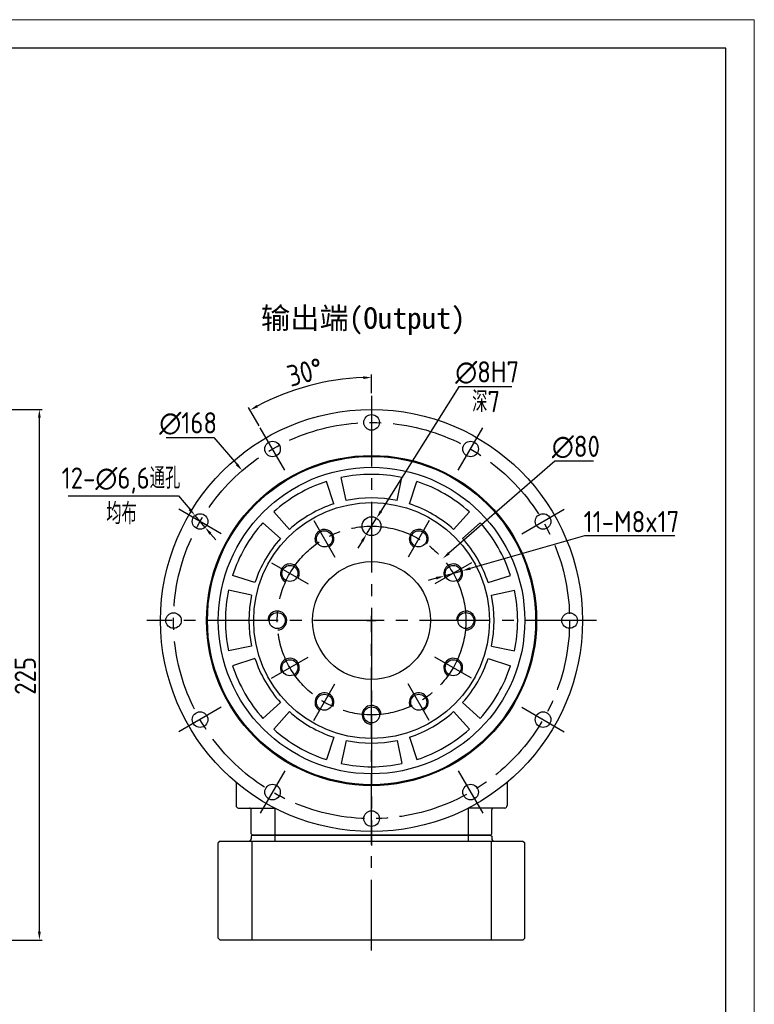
# Model space of a CAD drawing. Header units: millimetres. Extents: x -16 to 1014, y 0 to 717.
# Tile 15 of 15: x 702 to 1014, y 299 to 717. Entities that reach past the tile are written whole.
import ezdxf

# ---------------------------------------------------------------- set-up
doc = ezdxf.new("R2010")
doc.units = ezdxf.units.MM
doc.header["$LTSCALE"] = 2.5
doc.header["$PDSIZE"] = -5
doc.linetypes.add('点画线', pattern=[18, 12, -2, 2, -2])
doc.layers.add('7中心线层', color=7, linetype='点画线')
doc.layers.add('标注线', color=7, linetype='Continuous')
for name, color, linetype, lineweight in [('图框_外框线', 7, 'Continuous', 18), ('尺寸线层', 3, 'Continuous', 18), ('粗实线', 7, 'Continuous', 30)]:
    doc.layers.add(name, color=color, linetype=linetype, lineweight=lineweight)
doc.styles.add('工程字', font='gbenor.shx', dxfattribs={"bigfont": 'gbcbig.shx'})
doc.dimstyles.new('ISO-25', dxfattribs={"dimtxt": 9, "dimasz": 3.5, "dimexe": 1.25, "dimexo": 1, "dimgap": 1.5, "dimtad": 1, "dimtxsty": '工程字', "dimcen": 2, "dimadec": 0, "dimazin": 0, "dimtfac": 1, "dimtmove": 0, "dimatfit": 3, "dimfxl": 1, "dimarcsym": 0})
doc.dimstyles.new('ISO-25-1', dxfattribs={"dimtxt": 9, "dimasz": 3.5, "dimexe": 1.25, "dimexo": 1, "dimgap": 1.5, "dimtad": 1, "dimtoh": 1, "dimtxsty": '工程字', "dimcen": 2, "dimadec": 0, "dimazin": 0, "dimtfac": 1, "dimtmove": 0, "dimatfit": 3, "dimfxl": 1, "dimarcsym": 0})

# ---------------------------------------------------------------- blocks, each defined once
blk = doc.blocks.new('*D7')
at = {"layer": 'Defpoints', "color": 0, "ltscale": 2.5}
for p in [(833.61, 563.64), (851.5, 557.51), (804.31, 543.9), (814.7, 525.91), (851.5, 366.8)]:
    blk.add_point(p, dxfattribs=at)
at = {"layer": '尺寸线层', "color": 0, "lineweight": -2}
for p, q in [((851.5, 558.51), (851.5, 566.46)), ((803.81, 544.77), (799.36, 552.48))]:
    blk.add_line(p, q, dxfattribs=at)
blk.add_arc((851.5, 462.16), 103.05, 91.9461, 118.0539, dxfattribs=at)
at = {"layer": '尺寸线层', "color": 0, "ltscale": 2.5}
for points in [[(848.02, 564.56), (848, 565.73), (851.5, 565.21)], [(802.76, 553.61), (803.32, 552.59), (799.98, 551.4)]]:
    blk.add_solid(points, dxfattribs=at)
at = {"layer": '尺寸线层', "color": 0, "ltscale": 2.5, "insert": (823.28, 567.49), "char_height": 9, "attachment_point": 5, "rotation": 15, "style": '工程字'}
blk.add_mtext('30%%d', dxfattribs=at)
blk = doc.blocks.new('*D8')
at = {"layer": 'Defpoints', "color": 0, "ltscale": 2.5}
for p in [(796.63, 525.76), (906.38, 398.56)]:
    blk.add_point(p, dxfattribs=at)
at = {"layer": '尺寸线层', "color": 0, "lineweight": -2}
for p, q in [((764.35, 539.71), (784.6, 539.71)), ((784.6, 539.71), (794.35, 528.41)), ((851.5, 460.16), (851.5, 464.16)), ((849.5, 462.16), (853.5, 462.16))]:
    blk.add_line(p, q, dxfattribs=at)
at = {"layer": '尺寸线层', "color": 0, "ltscale": 2.5}
blk.add_solid([(793.91, 528.03), (794.79, 528.79), (796.63, 525.76)], dxfattribs=at)
at = {"layer": '尺寸线层', "color": 0, "ltscale": 2.5, "insert": (773.72, 545.71), "char_height": 9, "attachment_point": 5, "style": '工程字'}
blk.add_mtext('∅168{}{{\\H0.7x;}{}}', dxfattribs=at)
blk = doc.blocks.new('*D9')
at = {"layer": 'Defpoints', "color": 0, "ltscale": 2.5}
for p in [(776.62, 506.67), (780.9, 501.65)]:
    blk.add_point(p, dxfattribs=at)
at = {"layer": '尺寸线层', "color": 0, "lineweight": -2}
for p, q in [((722.8, 514.97), (769.56, 514.97)), ((769.56, 514.97), (774.35, 509.34)), ((780.9, 501.65), (776.62, 506.67)), ((783.17, 498.98), (785.43, 496.32))]:
    blk.add_line(p, q, dxfattribs=at)
at = {"layer": '尺寸线层', "color": 0, "ltscale": 2.5}
for points in [[(773.91, 508.96), (774.8, 509.72), (776.62, 506.67)], [(783.61, 499.36), (782.72, 498.6), (780.9, 501.65)]]:
    blk.add_solid(points, dxfattribs=at)
at = {"layer": '尺寸线层', "color": 0, "ltscale": 2.5, "insert": (745.21, 521.53), "char_height": 9, "attachment_point": 5, "style": '工程字'}
blk.add_mtext('12-∅6,6通孔', dxfattribs=at)
blk = doc.blocks.new('*D10')
at = {"layer": 'Defpoints', "color": 0, "ltscale": 2.5}
for p in [(853.63, 505.55), (849.38, 498.77)]:
    blk.add_point(p, dxfattribs=at)
at = {"layer": '尺寸线层', "color": 0, "lineweight": -2}
for p, q in [((888.55, 561.3), (855.49, 508.52)), ((911.05, 561.3), (888.55, 561.3)), ((849.38, 498.77), (853.63, 505.55)), ((847.52, 495.8), (845.67, 492.84))]:
    blk.add_line(p, q, dxfattribs=at)
at = {"layer": '尺寸线层', "color": 0, "ltscale": 2.5}
for points in [[(854.99, 508.83), (855.98, 508.21), (853.63, 505.55)], [(848.02, 495.49), (847.03, 496.11), (849.38, 498.77)]]:
    blk.add_solid(points, dxfattribs=at)
at = {"layer": '尺寸线层', "color": 0, "ltscale": 2.5, "insert": (900.55, 567.3), "char_height": 9, "attachment_point": 5, "style": '工程字'}
blk.add_mtext('∅8H7', dxfattribs=at)
blk = doc.blocks.new('*D11')
at = {"layer": 'Defpoints', "color": 0, "ltscale": 2.5}
for p in [(882.3, 481.06), (889.99, 483.26)]:
    blk.add_point(p, dxfattribs=at)
at = {"layer": '尺寸线层', "color": 0, "lineweight": -2}
for p, q in [((941.87, 498.09), (893.36, 484.22)), ((980.12, 498.09), (941.87, 498.09)), ((882.3, 481.06), (889.99, 483.26)), ((878.93, 480.1), (875.57, 479.14))]:
    blk.add_line(p, q, dxfattribs=at)
at = {"layer": '尺寸线层', "color": 0, "ltscale": 2.5}
for points in [[(893.2, 484.78), (893.52, 483.66), (889.99, 483.26)], [(879.1, 479.54), (878.77, 480.66), (882.3, 481.06)]]:
    blk.add_solid(points, dxfattribs=at)
at = {"layer": '尺寸线层', "color": 0, "ltscale": 2.5, "insert": (961.74, 504.09), "char_height": 9, "attachment_point": 5, "style": '工程字'}
blk.add_mtext('11-M8x17', dxfattribs=at)
blk = doc.blocks.new('*D12')
at = {"layer": 'Defpoints', "color": 0, "ltscale": 2.5}
for p in [(881.68, 488.42), (821.33, 435.9)]:
    blk.add_point(p, dxfattribs=at)
at = {"layer": '尺寸线层', "color": 0, "lineweight": -2}
for p, q in [((929.18, 529.75), (884.32, 490.71)), ((945.68, 529.75), (929.18, 529.75)), ((851.5, 460.16), (851.5, 464.16)), ((849.5, 462.16), (853.5, 462.16))]:
    blk.add_line(p, q, dxfattribs=at)
at = {"layer": '尺寸线层', "color": 0, "ltscale": 2.5}
blk.add_solid([(883.94, 491.15), (884.7, 490.27), (881.68, 488.42)], dxfattribs=at)
at = {"layer": '尺寸线层', "color": 0, "ltscale": 2.5, "insert": (938.18, 535.75), "char_height": 9, "attachment_point": 5, "style": '工程字'}
blk.add_mtext('∅80', dxfattribs=at)
blk = doc.blocks.new('*D32')
at = {"layer": 'Defpoints', "color": 0, "ltscale": 2.5}
for p in [(405.24, 551.66), (710.6, 551.66), (631.73, 326.66)]:
    blk.add_point(p, dxfattribs=at)
at = {"layer": '尺寸线层', "color": 0, "lineweight": -2}
for p, q in [((406.24, 551.66), (711.85, 551.66)), ((710.6, 330.16), (710.6, 548.16)), ((632.73, 326.66), (711.85, 326.66))]:
    blk.add_line(p, q, dxfattribs=at)
at = {"layer": '尺寸线层', "color": 0, "ltscale": 2.5}
for points in [[(711.18, 548.16), (710.01, 548.16), (710.6, 551.66)], [(710.01, 330.16), (711.18, 330.16), (710.6, 326.66)]]:
    blk.add_solid(points, dxfattribs=at)
at = {"layer": '尺寸线层', "color": 0, "ltscale": 2.5, "insert": (704.6, 438.69), "char_height": 9, "attachment_point": 5, "rotation": 90, "style": '工程字'}
blk.add_mtext('225', dxfattribs=at)

msp = doc.modelspace()

# ---------------------------------------------------------------- linework, layer by layer
at = {"layer": '7中心线层', "color": 0}
for p, q in [((851.505, 557.515), (851.505, 366.804)), ((827.035, 504.542), (835.974, 489.059)), ((875.974, 504.542), (867.035, 489.059)), ((809.122, 486.629), (824.605, 477.69)), ((893.887, 486.629), (878.404, 477.69)), ((946.86, 462.159), (756.149, 462.159)), ((851.505, 322.254), (851.505, 462.159)), ((809.122, 437.69), (824.605, 446.629)), ((893.887, 437.69), (878.404, 446.629)), ((827.035, 419.777), (835.974, 435.26)), ((875.974, 419.777), (867.035, 435.26))]:
    msp.add_line(p, q, dxfattribs=at)
for radius in [84, 40, 40]:
    msp.add_circle((851.505, 462.159), radius, dxfattribs=at)
at = {"layer": '图框_外框线', "color": 3}
msp.add_lwpolyline([(0, 0), (1013.868, 0), (1013.868, 716.949), (0, 716.949)], close=True, dxfattribs=at)
at = {"layer": '图框_外框线', "color": 3, "lineweight": 25}
msp.add_lwpolyline([(60.349, 12.07), (1001.798, 12.07), (1001.798, 704.879), (60.349, 704.879)], close=True, dxfattribs=at)
at = {"layer": '标注线'}
for p, q in [((814.701, 525.906), (804.309, 543.905)), ((888.309, 525.906), (898.701, 543.905)), ((840.693, 513.023), (838.615, 522.802)), ((862.316, 513.023), (864.395, 522.802)), ((835.436, 511.614), (832.346, 521.122)), ((867.574, 511.614), (870.663, 521.122)), ((787.758, 498.963), (769.759, 509.355)), ((816.71, 500.803), (810.02, 508.232)), ((886.3, 500.803), (892.989, 508.232)), ((915.252, 498.963), (933.25, 509.355)), ((812.861, 496.954), (805.432, 503.644)), ((890.148, 496.954), (897.578, 503.644)), ((802.05, 478.228), (792.542, 481.317)), ((900.96, 478.228), (910.468, 481.317)), ((800.641, 472.971), (790.862, 475.049)), ((902.368, 472.971), (912.147, 475.049)), ((800.641, 451.348), (790.862, 449.269)), ((902.368, 451.348), (912.147, 449.269)), ((802.05, 446.09), (792.542, 443.001)), ((900.96, 446.09), (910.468, 443.001)), ((812.861, 427.364), (805.432, 420.675)), ((890.148, 427.364), (897.578, 420.675)), ((787.758, 425.355), (769.759, 414.963)), ((816.71, 423.516), (810.02, 416.086)), ((886.3, 423.516), (892.989, 416.086)), ((915.252, 425.355), (933.25, 414.963)), ((835.436, 412.704), (832.346, 403.196)), ((840.693, 411.296), (838.615, 401.517)), ((862.316, 411.296), (864.395, 401.517)), ((867.574, 412.704), (870.663, 403.196)), ((814.701, 398.412), (804.309, 380.414)), ((888.309, 398.412), (898.701, 380.414)), ((810.48, 382.615), (810.48, 375.659)), ((892.529, 382.615), (892.529, 375.659)), ((800.699, 368.659), (800.699, 326.659)), ((902.311, 368.659), (902.311, 326.659))]:
    msp.add_line(p, q, dxfattribs=at)
at = {"layer": '标注线', "color": 0}
for p, q in [((810.48, 375.659), (810.48, 368.659)), ((892.529, 375.659), (892.529, 368.659))]:
    msp.add_line(p, q, dxfattribs=at)
at = {"layer": '标注线'}
for centre, radius, start, end in [((851.505, 462.159), 61.997, 78, 102), ((851.505, 462.159), 61.997, 108, 132), ((851.505, 462.159), 61.997, 48, 72), ((851.505, 462.159), 52, 78, 102), ((851.505, 462.159), 52, 108, 132), ((851.505, 462.159), 52, 48, 72), ((851.505, 462.159), 61.997, 138, 162), ((851.505, 462.159), 61.997, 18, 42), ((851.505, 462.159), 52, 138, 162), ((831.505, 496.8), 4, 300, 212.86598), ((871.505, 496.8), 4, 327.13402, 240), ((851.505, 462.159), 52, 18, 42), ((816.864, 482.159), 4, 330, 242.86598), ((886.146, 482.159), 4, 297.13402, 210), ((851.505, 462.159), 61.997, 168, 192), ((851.505, 462.159), 52, 168, 192), ((851.505, 462.159), 52, 348, 12), ((851.505, 462.159), 61.997, 348, 12), ((811.505, 462.159), 4, 272.86598, 180), ((891.505, 462.159), 4, 267.13402, 180), ((851.505, 462.159), 61.997, 198, 222), ((851.505, 462.159), 52, 198, 222), ((816.864, 442.159), 4, 302.86598, 210), ((886.146, 442.159), 4, 330, 237.13402), ((851.505, 462.159), 52, 318, 342), ((851.505, 462.159), 61.997, 318, 342), ((831.505, 427.518), 4, 332.86598, 240), ((871.505, 427.518), 4, 300, 207.13402), ((851.505, 422.159), 4, 2.86598, 270), ((851.505, 462.159), 52, 228, 252), ((851.505, 462.159), 52, 288, 312), ((851.505, 462.159), 61.997, 228, 252), ((851.505, 462.159), 61.997, 288, 312), ((851.505, 462.159), 52, 258, 282), ((851.505, 462.159), 61.997, 258, 282)]:
    msp.add_arc(centre, radius, start, end, dxfattribs=at)
at = {"layer": '粗实线', "lineweight": 30}
for p, q in [((794.005, 393.574), (794.005, 383.659)), ((909.005, 393.574), (909.005, 383.659)), ((795.005, 382.659), (810.395, 382.659)), ((800.505, 371.659), (800.505, 381.859)), ((908.005, 382.659), (892.614, 382.659)), ((902.505, 371.659), (902.505, 381.859)), ((800.505, 371.659), (801.005, 371.159)), ((902.505, 371.659), (902.005, 371.159)), ((787.305, 368.659), (786.505, 367.859)), ((786.505, 327.459), (786.505, 367.859)), ((787.305, 368.659), (915.705, 368.659)), ((801.005, 371.159), (800.505, 370.659)), ((800.505, 370.659), (800.505, 369.659)), ((851.505, 371.159), (801.005, 371.159)), ((801.005, 371.159), (851.505, 371.159)), ((902.005, 371.159), (801.005, 371.159)), ((851.505, 371.159), (902.005, 371.159)), ((902.005, 371.159), (851.505, 371.159)), ((902.005, 371.159), (902.505, 370.659)), ((902.505, 370.659), (902.505, 369.659)), ((915.705, 368.659), (916.505, 367.859)), ((916.505, 327.459), (916.505, 367.859)), ((786.505, 327.459), (787.305, 326.659)), ((915.705, 326.659), (787.305, 326.659)), ((916.505, 327.459), (915.705, 326.659))]:
    msp.add_line(p, q, dxfattribs=at)
for centre, radius in [((851.505, 462.159), 89.5), ((851.505, 546.159), 3.3), ((809.505, 534.905), 3.3), ((893.505, 534.905), 3.3), ((851.505, 462.159), 70), ((851.505, 462.159), 69.601), ((851.505, 462.159), 64.997), ((851.505, 462.159), 50), ((778.759, 504.159), 3.3), ((851.505, 502.159), 4), ((924.251, 504.159), 3.3), ((831.505, 496.8), 3.4), ((871.505, 496.8), 3.4), ((816.864, 482.159), 3.4), ((851.505, 462.159), 25), ((886.146, 482.159), 3.4), ((767.505, 462.159), 3.3), ((811.505, 462.159), 3.4), ((891.505, 462.159), 3.4), ((935.505, 462.159), 3.3), ((816.864, 442.159), 3.4), ((886.146, 442.159), 3.4), ((831.505, 427.518), 3.4), ((871.505, 427.518), 3.4), ((778.759, 420.159), 3.3), ((851.505, 422.159), 3.4), ((924.251, 420.159), 3.3), ((809.505, 389.413), 3.3), ((893.505, 389.413), 3.3), ((851.505, 378.159), 3.3)]:
    msp.add_circle(centre, radius, dxfattribs=at)
for centre, radius, start, end in [((795.005, 383.659), 1, 180, 270), ((799.705, 381.859), 0.8, 0, 90), ((903.305, 381.859), 0.8, 90, 180), ((908.005, 383.659), 1, 270, 0), ((799.505, 369.659), 1, 270, 0), ((903.505, 369.659), 1, 180, 270)]:
    msp.add_arc(centre, radius, start, end, dxfattribs=at)

# ---------------------------------------------------------------- texts
at = {"layer": '尺寸线层', "color": 3, "lineweight": -3, "char_height": 9, "attachment_point": 5, "style": '工程字'}
for s, insert in [('深7', (900.109, 554.993)), ('均布', (745.434, 507.515))]:
    msp.add_mtext(s, dxfattribs=dict(at, insert=insert))
at = {"layer": '标注线', "color": 0, "insert": (804.587, 594.971), "char_height": 9.1, "width": 97.69852, "attachment_point": 1, "style": '工程字'}
msp.add_mtext('{\\fKaiTi_GB2312|b0|i0|c134|p49;输出端(Output)}', dxfattribs=at)

# ---------------------------------------------------------------- dimensions: what is measured, and where the dimension line sits
at = {"layer": '尺寸线层', "color": 3}
dim = msp.add_angular_dim_2l(base=(833.611, 563.642), line1=((814.701, 525.906), (804.309, 543.905)), line2=((851.505, 557.515), (851.505, 366.804)), dimstyle='ISO-25', dxfattribs=at)
dim.commit()
dim.dimension.update_dxf_attribs({"geometry": '*D7', "text_midpoint": (823.281, 567.492)})
for p1, p2, text, override, picture, middle in [((849.382, 498.769), (853.628, 505.549), '<>H7', {"dimtxt": 9, "dimtxsty": '工程字'}, '*D10', (900.549, 561.304)), ((906.375, 398.557), (796.634, 525.761), '<>{}{{\\H0.7x;}{}}', {"dimtoh": 40, "dimlfac": 1, "dimse2": 1, "dimsd2": 1, "dimtix": 0, "dimtofl": 0, "dimatfit": 0}, '*D8', (773.723, 539.713)), ((780.897, 501.646), (776.62, 506.672), '12-<>通孔', {"dimtxt": 9, "dimtxsty": '工程字'}, '*D9', (745.206, 514.968)), ((882.3, 481.06), (889.992, 483.259), '11-M8x17', {"dimtxt": 9, "dimtxsty": '工程字'}, '*D11', (961.743, 498.092))]:
    dim = msp.add_diameter_dim_2p(p1=p1, p2=p2, text=text, dimstyle='ISO-25-1', override=override, dxfattribs=at)
    dim.commit()
    dim.dimension.update_dxf_attribs({"geometry": picture, "text_midpoint": middle, "dimtype": 163})
at = {"layer": '尺寸线层'}
dim = msp.add_linear_dim(base=(710.595, 551.66), p1=(631.728, 326.66), p2=(405.242, 551.66), angle=90, dimstyle='ISO-25', dxfattribs=at)
dim.commit()
dim.dimension.update_dxf_attribs({"geometry": '*D32', "text_midpoint": (710.595, 438.693), "dimtype": 160})
at = {"layer": '尺寸线层', "color": 3}
dim = msp.add_diameter_dim_2p(p1=(821.33, 435.902), p2=(881.68, 488.417), dimstyle='ISO-25-1', override={"dimtxsty": '工程字', "dimse2": 1, "dimsd2": 1, "dimtofl": 0, "dimatfit": 0}, dxfattribs=at)
dim.commit()
dim.dimension.update_dxf_attribs({"geometry": '*D12', "text_midpoint": (938.18, 529.747), "dimtype": 163})

doc.saveas('drawing.dxf')
